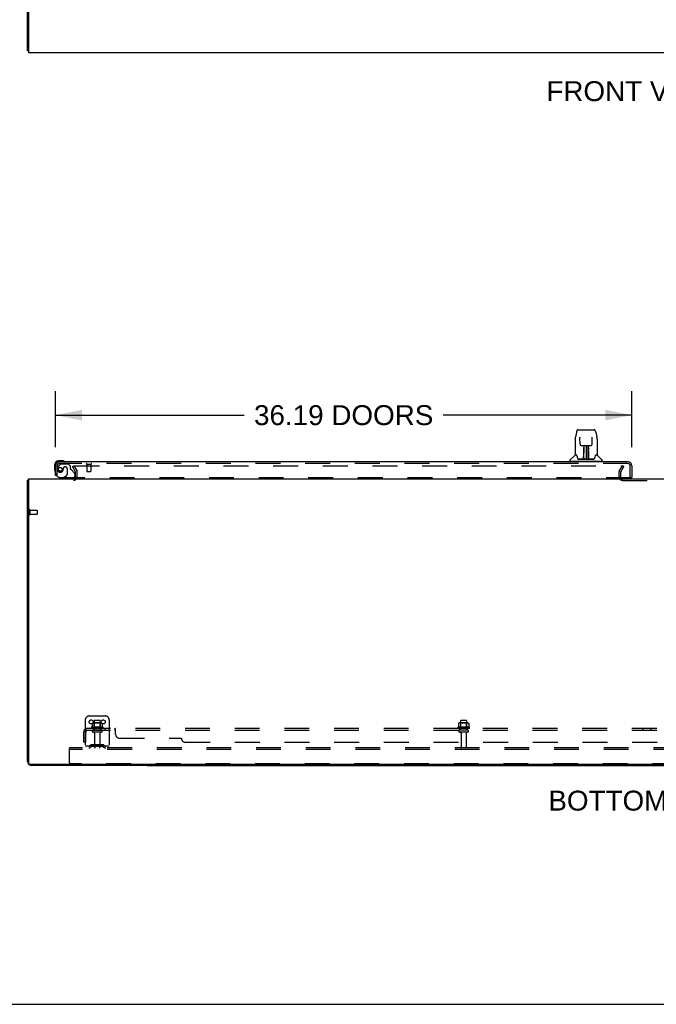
# Model space of a CAD drawing. Header units: inches. Extents: x 0 to 283, y 0 to 183.
# Tile 2 of 83: x 59 to 99, y 0 to 62. Entities that reach past the tile are written whole.
import ezdxf

# ---------------------------------------------------------------- set-up
doc = ezdxf.new("R2010")
doc.units = ezdxf.units.IN
doc.header["$LTSCALE"] = 15.583333
doc.header["$MEASUREMENT"] = 0
doc.linetypes.add('HIDDEN', pattern=[0.2, 0.1, -0.1])
doc.layers.get('0').update_dxf_attribs({"linetype": 'CONTINUOUS'})
for name, color, linetype in [('DEFAULT_2', 8, 'HIDDEN'), ('DIMENSIONS', 7, 'CONTINUOUS'), ('LEFTHAND_DOOR_ASSEMBLY', 7, 'CONTINUOUS'), ('SUBPANEL', 7, 'CONTINUOUS')]:
    doc.layers.add(name, color=color, linetype=linetype)
doc.styles.get("Standard").update_dxf_attribs({"font": 'arial.ttf'})
doc.dimstyles.new('DIMSTYLE_1', dxfattribs={"dimtxt": 1.25, "dimasz": 1.666667, "dimexe": 0.09, "dimexo": 0.07, "dimgap": 0.0375, "dimtad": 0, "dimtih": 1, "dimtoh": 1, "dimzin": 4, "dimdsep": 46, "dimtxsty": 'Standard', "dimblk": '_FILLED', "dimblk1": '_FILLED', "dimblk2": '_FILLED', "dimcen": 0.09, "dimadec": 3, "dimazin": 1, "dimtfac": 1, "dimtdec": 3, "dimtofl": 0, "dimtmove": 0, "dimatfit": 3, "dimldrblk": '_FILLED', "dimfxl": 0, "dimtolj": 1, "dimtzin": 4, "dimarcsym": 0})

# ---------------------------------------------------------------- blocks, each defined once
blk = doc.blocks.new('_FILLED')
at = {"color": 0, "linetype": 'ByBlock'}
blk.add_solid([(0, 0), (-1, 0.2), (-1, -0.2)], dxfattribs=at)
blk = doc.blocks.new('*D6')
at = {"layer": 'DIMENSIONS', "color": 2, "linetype": 'Continuous'}
for p, q in [((61.167, 34.974), (61.167, 38.484)), ((97.354, 34.974), (97.354, 38.484)), ((61.167, 36.984), (73.013, 36.984)), ((97.354, 36.984), (85.508, 36.984))]:
    blk.add_line(p, q, dxfattribs=at)
at = {"layer": 'DIMENSIONS', "color": 2, "linetype": 'Continuous', "xscale": 1.6666666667, "yscale": 1.6666666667, "zscale": 1.6666666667, "rotation": 180}
blk.add_blockref('_FILLED', (61.167, 36.984), dxfattribs=at)
at = {"layer": 'DIMENSIONS', "color": 2, "linetype": 'Continuous', "xscale": 1.6666666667, "yscale": 1.6666666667, "zscale": 1.6666666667}
blk.add_blockref('_FILLED', (97.354, 36.984), dxfattribs=at)
at = {"layer": 'DIMENSIONS', "color": 2, "linetype": 'Continuous', "insert": (79.261, 37.609), "char_height": 1.25, "width": 11.24535, "attachment_point": 2, "line_spacing_factor": 0.9}
blk.add_mtext('36.19 DOORS', dxfattribs=at)

msp = doc.modelspace()

# ---------------------------------------------------------------- linework, layer by layer
at = {"color": 3, "linetype": 'Continuous'}
for p, q in [((59.417, 59.86), (59.417, 127.652)), ((59.469, 63.092), (59.469, 59.756)), ((59.469, 59.756), (137.115, 59.756)), ((59.417, 15.242), (59.417, 32.892)), ((59.469, 32.996), (59.469, 15.108)), ((59.469, 32.996), (137.115, 32.996)), ((137.055, 15.048), (59.529, 15.048)), ((66.917, 14.996), (59.663, 14.996))]:
    msp.add_line(p, q, dxfattribs=at)
at = {"color": 7, "linetype": 'Continuous'}
for p, q in [((59.469, 59.86), (59.417, 59.86)), ((59.469, 32.892), (59.417, 32.892)), ((66.917, 15.048), (66.917, 14.996)), ((66.917, 14.996), (129.667, 14.996)), ((98.292, 14.996), (98.292, 15.048)), ((0, 0), (283.333, 0))]:
    msp.add_line(p, q, dxfattribs=at)
at = {"color": 3, "linetype": 'Continuous'}
for points in [[(59.452, 32.907), (59.444, 32.906), (59.441, 32.905), (59.438, 32.904), (59.435, 32.904), (59.432, 32.903), (59.429, 32.902), (59.427, 32.901), (59.425, 32.9), (59.423, 32.9), (59.421, 32.899), (59.42, 32.898), (59.419, 32.897), (59.418, 32.895), (59.417, 32.894), (59.417, 32.893), (59.417, 32.892)], [(59.469, 32.911), (59.467, 32.911), (59.463, 32.91), (59.459, 32.909), (59.455, 32.908), (59.452, 32.907)]]:
    msp.add_lwpolyline(points, dxfattribs=at)
for centre, radius, start, end in [((62.295, 33.138), 0.142, 270, 333.52251), ((59.663, 15.242), 0.246, 180, 219.46236), ((59.529, 15.108), 0.06, 180, 270), ((59.663, 15.242), 0.246, 230.53844, 270)]:
    msp.add_arc(centre, radius, start, end, dxfattribs=at)
at = {"layer": 'DEFAULT_2', "color": 8, "linetype": 'HIDDEN'}
for p, q in [((62.237, 33.756), (62.327, 33.808)), ((62.433, 33.416), (62.237, 33.756)), ((62.327, 33.808), (62.524, 33.468)), ((62.373, 33.808), (96.823, 33.808)), ((62.438, 33.138), (62.438, 33.4)), ((62.542, 33.138), (62.542, 33.4)), ((96.542, 33.4), (96.542, 33.111)), ((96.56, 33.468), (96.756, 33.808)), ((96.646, 33.4), (96.646, 33.111)), ((96.65, 33.416), (96.846, 33.756)), ((96.756, 33.808), (96.846, 33.756)), ((96.761, 32.892), (99.823, 32.892)), ((59.521, 31.034), (59.521, 30.75)), ((59.564, 31.034), (59.564, 30.75)), ((59.564, 31.016), (60.011, 31.016)), ((60.021, 31.006), (60.021, 30.778)), ((59.564, 30.768), (60.011, 30.768)), ((63.292, 18.1), (64.292, 18.1)), ((63.042, 17.85), (63.042, 16.1)), ((64.148, 17.395), (63.436, 17.395)), ((63.458, 17.325), (64.126, 17.325)), ((63.473, 17.639), (63.473, 17.421)), ((64.048, 17.661), (63.536, 17.661)), ((63.608, 17.641), (63.588, 17.661)), ((63.608, 17.345), (63.588, 17.325)), ((63.604, 17.795), (63.604, 17.2)), ((63.608, 17.345), (63.608, 17.641)), ((63.975, 17.641), (63.608, 17.641)), ((63.975, 17.345), (63.608, 17.345)), ((63.949, 17.825), (63.634, 17.825)), ((63.975, 17.641), (63.995, 17.661)), ((63.975, 17.345), (63.975, 17.641)), ((63.975, 17.345), (63.995, 17.325)), ((63.979, 17.795), (63.979, 17.2)), ((64.111, 17.639), (64.111, 17.421)), ((64.542, 17.85), (64.542, 16.1)), ((87.148, 17.395), (86.436, 17.395)), ((86.458, 17.325), (87.126, 17.325)), ((86.473, 17.639), (86.473, 17.421)), ((87.048, 17.661), (86.536, 17.661)), ((86.608, 17.641), (86.588, 17.661)), ((86.608, 17.345), (86.588, 17.325)), ((86.604, 17.795), (86.604, 17.2)), ((86.608, 17.345), (86.608, 17.641)), ((86.975, 17.641), (86.608, 17.641)), ((86.975, 17.345), (86.608, 17.345)), ((86.949, 17.825), (86.634, 17.825)), ((86.975, 17.641), (86.995, 17.661)), ((86.975, 17.345), (86.975, 17.641)), ((86.975, 17.345), (86.995, 17.325)), ((86.979, 17.795), (86.979, 17.2)), ((87.111, 17.639), (87.111, 17.421)), ((64.049, 17.2), (63.534, 17.2)), ((64.049, 17.09), (63.534, 17.09)), ((63.627, 17.027), (63.627, 16.13)), ((63.957, 17.027), (63.957, 16.13)), ((87.049, 17.2), (86.534, 17.2)), ((87.049, 17.09), (86.534, 17.09)), ((86.627, 17.027), (86.627, 16.13)), ((86.957, 17.027), (86.957, 16.13)), ((62.042, 15.996), (62.042, 16.1)), ((134.542, 16.1), (62.042, 16.1)), ((64.542, 16.204), (63.042, 16.204)), ((63.385, 16.272), (63.317, 16.223)), ((63.446, 16.188), (63.378, 16.139)), ((64.132, 16.294), (63.451, 16.294)), ((64.132, 16.19), (63.451, 16.19)), ((63.617, 16.294), (63.617, 16.19)), ((63.967, 16.294), (63.967, 16.19)), ((64.138, 16.188), (64.206, 16.139)), ((64.199, 16.272), (64.267, 16.223)), ((62.042, 15.162), (62.042, 15.996)), ((134.542, 15.996), (62.042, 15.996)), ((134.479, 15.1), (62.104, 15.1))]:
    msp.add_line(p, q, dxfattribs=at)
for points in [[(62.353, 33.791), (62.354, 33.793), (62.354, 33.794), (62.355, 33.796), (62.355, 33.798), (62.356, 33.8), (62.358, 33.801), (62.359, 33.803), (62.361, 33.804), (62.363, 33.805), (62.365, 33.806), (62.367, 33.807), (62.369, 33.808), (62.371, 33.808), (62.373, 33.808)], [(62.356, 33.783), (62.355, 33.785), (62.354, 33.787), (62.354, 33.789), (62.353, 33.791), (62.353, 33.791)], [(63.473, 17.421), (63.473, 17.42), (63.473, 17.419), (63.472, 17.418), (63.472, 17.417), (63.472, 17.416), (63.471, 17.416), (63.471, 17.415), (63.471, 17.415), (63.47, 17.414), (63.47, 17.414), (63.47, 17.414), (63.469, 17.413), (63.469, 17.413), (63.469, 17.413), (63.469, 17.413), (63.468, 17.413), (63.468, 17.412), (63.468, 17.412)], [(63.479, 17.648), (63.478, 17.648), (63.476, 17.647), (63.475, 17.645), (63.474, 17.644), (63.474, 17.642), (63.473, 17.641), (63.473, 17.639)], [(64.105, 17.648), (64.106, 17.648), (64.108, 17.647), (64.109, 17.645), (64.11, 17.644), (64.11, 17.642), (64.111, 17.641), (64.111, 17.639)], [(64.116, 17.412), (64.116, 17.412), (64.116, 17.413), (64.115, 17.413), (64.115, 17.413), (64.115, 17.413), (64.114, 17.413), (64.114, 17.414), (64.114, 17.414), (64.113, 17.414), (64.113, 17.415), (64.113, 17.415), (64.112, 17.416), (64.112, 17.416), (64.112, 17.417), (64.111, 17.418), (64.111, 17.419), (64.111, 17.42), (64.111, 17.421)], [(86.473, 17.421), (86.473, 17.42), (86.473, 17.419), (86.472, 17.418), (86.472, 17.417), (86.472, 17.416), (86.471, 17.416), (86.471, 17.415), (86.471, 17.415), (86.47, 17.414), (86.47, 17.414), (86.47, 17.414), (86.469, 17.413), (86.469, 17.413), (86.469, 17.413), (86.469, 17.413), (86.468, 17.413), (86.468, 17.412), (86.468, 17.412)], [(86.479, 17.648), (86.478, 17.648), (86.476, 17.647), (86.475, 17.645), (86.474, 17.644), (86.474, 17.642), (86.473, 17.641), (86.473, 17.639)], [(87.105, 17.648), (87.106, 17.648), (87.108, 17.647), (87.109, 17.645), (87.11, 17.644), (87.11, 17.642), (87.111, 17.641), (87.111, 17.639)], [(87.116, 17.412), (87.116, 17.412), (87.116, 17.413), (87.115, 17.413), (87.115, 17.413), (87.115, 17.413), (87.114, 17.413), (87.114, 17.414), (87.114, 17.414), (87.113, 17.414), (87.113, 17.415), (87.113, 17.415), (87.112, 17.416), (87.112, 17.416), (87.112, 17.417), (87.111, 17.418), (87.111, 17.419), (87.111, 17.42), (87.111, 17.421)]]:
    msp.add_lwpolyline(points, dxfattribs=at)
for centre in [(63.417, 17.725), (64.167, 17.725)]:
    msp.add_circle(centre, 0.128, dxfattribs=at)
for centre, radius, start, end in [((62.405, 33.4), 0.033, 0, 30), ((62.405, 33.4), 0.137, 0, 30), ((96.679, 33.4), 0.137, 150, 180), ((96.679, 33.4), 0.033, 150, 180), ((62.295, 33.138), 0.246, 270, 360), ((62.295, 33.138), 0.142, 333.52251, 360), ((96.761, 33.111), 0.219, 180, 270), ((96.761, 33.111), 0.115, 180, 270), ((59.542, 31.034), 0.0215, 0, 180), ((60.011, 31.006), 0.01, 0, 90), ((59.542, 30.75), 0.0215, 180, 360), ((60.011, 30.778), 0.01, 270, 360), ((63.292, 17.85), 0.25, 90, 180), ((64.292, 17.85), 0.25, 0, 90), ((63.458, 17.363), 0.0384, 124.44966, 270), ((63.792, 16.794), 0.698, 117.6814, 120.66313), ((63.536, 17.519), 0.141, 90, 113.95), ((63.634, 17.795), 0.03, 90, 180), ((63.949, 17.795), 0.03, 0, 90), ((64.048, 17.519), 0.141, 66.05, 90), ((63.792, 16.794), 0.698, 59.33687, 62.3186), ((64.126, 17.363), 0.0384, 270, 55.55034), ((86.458, 17.363), 0.0384, 124.44966, 270), ((86.792, 16.794), 0.698, 117.6814, 120.66313), ((86.536, 17.519), 0.141, 90, 113.95), ((86.634, 17.795), 0.03, 90, 180), ((86.949, 17.795), 0.03, 0, 90), ((87.048, 17.519), 0.141, 66.05, 90), ((86.792, 16.794), 0.698, 59.33687, 62.3186), ((87.126, 17.363), 0.0384, 270, 55.55034), ((63.534, 17.145), 0.055, 90, 270), ((63.564, 17.027), 0.0625, 0, 90), ((64.019, 17.027), 0.0625, 90, 180), ((64.049, 17.145), 0.055, 270, 90), ((86.534, 17.145), 0.055, 90, 270), ((86.564, 17.027), 0.0625, 0, 90), ((87.019, 17.027), 0.0625, 90, 180), ((87.049, 17.145), 0.055, 270, 90), ((63.256, 16.308), 0.104, 270, 305.75389), ((63.256, 16.308), 0.208, 270, 305.75389), ((63.451, 16.18), 0.114, 90, 125.75389), ((63.451, 16.18), 0.01, 90, 125.75389), ((63.657, 16.13), 0.03, 180, 270), ((63.927, 16.13), 0.03, 270, 360), ((64.132, 16.18), 0.114, 54.24611, 90), ((64.132, 16.18), 0.01, 54.24611, 90), ((64.328, 16.308), 0.208, 234.24611, 270), ((64.328, 16.308), 0.104, 234.24611, 270), ((86.657, 16.13), 0.03, 180, 270), ((86.927, 16.13), 0.03, 270, 360), ((62.104, 15.162), 0.0625, 180, 270)]:
    msp.add_arc(centre, radius, start, end, dxfattribs=at)
at = {"layer": 'LEFTHAND_DOOR_ASSEMBLY', "color": 7, "linetype": 'Continuous'}
for p, q in [((93.871, 35.915), (93.806, 35.609)), ((93.995, 36.069), (94.964, 36.069)), ((95.088, 35.915), (95.153, 35.609)), ((93.79, 35.466), (93.79, 34.502)), ((93.79, 35.466), (93.79, 35.466)), ((94.092, 35.605), (94.092, 35.601)), ((94.092, 35.601), (94.092, 35.596)), ((94.092, 35.596), (94.092, 35.591)), ((94.092, 35.591), (94.092, 35.58)), ((94.1, 35.163), (94.092, 35.58)), ((94.859, 35.163), (94.867, 35.586)), ((94.867, 35.595), (94.867, 35.599)), ((94.867, 35.586), (94.867, 35.595)), ((95.168, 35.466), (95.168, 34.502)), ((94.18, 35.085), (94.24, 35.085)), ((94.281, 35.086), (94.678, 35.086)), ((94.329, 34.916), (94.33, 34.946)), ((94.329, 34.882), (94.329, 34.916)), ((94.329, 34.845), (94.329, 34.882)), ((94.329, 34.807), (94.329, 34.845)), ((94.336, 34.731), (94.337, 34.807)), ((94.34, 35.086), (94.337, 34.731)), ((94.337, 34.951), (94.337, 34.92)), ((94.337, 34.92), (94.337, 34.885)), ((94.337, 34.885), (94.337, 34.847)), ((94.337, 34.847), (94.337, 34.807)), ((94.337, 34.731), (94.337, 34.711)), ((94.337, 34.711), (94.337, 34.703)), ((94.337, 34.703), (94.338, 34.703)), ((94.353, 34.861), (94.338, 34.861)), ((94.338, 34.842), (94.353, 34.843)), ((94.338, 34.703), (94.338, 34.626)), ((94.338, 34.626), (94.338, 34.626)), ((94.338, 34.619), (94.338, 34.626)), ((94.338, 34.607), (94.338, 34.619)), ((94.34, 34.619), (94.338, 34.619)), ((94.338, 34.617), (94.346, 34.617)), ((94.342, 34.226), (94.357, 35.086)), ((94.366, 35.086), (94.365, 35.081)), ((94.365, 35.081), (94.365, 35.032)), ((94.479, 35.086), (94.479, 34.215)), ((94.594, 35.032), (94.593, 35.086)), ((94.617, 34.226), (94.602, 35.086)), ((94.621, 34.861), (94.606, 34.861)), ((94.606, 34.843), (94.621, 34.842)), ((94.613, 34.617), (94.621, 34.617)), ((94.622, 34.731), (94.619, 35.086)), ((94.621, 34.619), (94.619, 34.619)), ((94.621, 34.703), (94.621, 34.626)), ((94.621, 34.626), (94.621, 34.624)), ((94.621, 34.624), (94.621, 34.613)), ((94.622, 34.866), (94.622, 34.903)), ((94.622, 34.827), (94.622, 34.866)), ((94.623, 34.731), (94.622, 34.827)), ((94.622, 34.711), (94.622, 34.731)), ((94.622, 34.703), (94.622, 34.711)), ((94.623, 34.712), (94.623, 34.722)), ((94.623, 34.684), (94.623, 34.712)), ((94.629, 34.946), (94.629, 34.916)), ((94.629, 34.916), (94.629, 34.882)), ((94.629, 34.882), (94.63, 34.845)), ((94.63, 34.845), (94.63, 34.807)), ((94.719, 35.085), (94.779, 35.085)), ((61.626, 34.114), (61.37, 34.114)), ((61.413, 34.054), (61.37, 34.054)), ((61.664, 34.111), (61.626, 34.114)), ((93.475, 34.101), (93.475, 34.155)), ((93.483, 34.093), (95.475, 34.093)), ((93.782, 34.478), (93.487, 34.183)), ((93.535, 34.093), (93.535, 34.054)), ((93.859, 34.495), (93.798, 34.495)), ((93.803, 34.487), (93.865, 34.487)), ((93.861, 34.492), (93.862, 34.491)), ((94.327, 34.219), (93.994, 34.219)), ((94.015, 34.211), (94.944, 34.211)), ((94.325, 34.239), (94.328, 34.56)), ((94.328, 34.219), (94.327, 34.219)), ((94.335, 34.534), (94.328, 34.534)), ((94.329, 34.215), (94.328, 34.216)), ((94.331, 34.221), (94.332, 34.219)), ((94.333, 34.239), (94.335, 34.534)), ((94.335, 34.251), (94.336, 34.28)), ((94.335, 34.251), (94.336, 34.227)), ((94.335, 34.241), (94.335, 34.251)), ((94.335, 34.234), (94.335, 34.241)), ((94.335, 34.232), (94.335, 34.234)), ((94.335, 34.23), (94.335, 34.232)), ((94.335, 34.229), (94.335, 34.23)), ((94.335, 34.229), (94.335, 34.229)), ((94.336, 34.28), (94.338, 34.371)), ((94.338, 34.371), (94.338, 34.607)), ((94.341, 34.216), (94.346, 34.211)), ((94.352, 34.294), (94.343, 34.294)), ((94.346, 34.219), (94.344, 34.219)), ((94.352, 34.294), (94.351, 34.217)), ((94.351, 34.217), (94.479, 34.215)), ((94.479, 34.215), (94.608, 34.217)), ((94.608, 34.217), (94.607, 34.294)), ((94.616, 34.294), (94.607, 34.294)), ((94.612, 34.211), (94.618, 34.216)), ((94.615, 34.219), (94.613, 34.219)), ((94.621, 34.613), (94.621, 34.61)), ((94.621, 34.61), (94.621, 34.609)), ((94.621, 34.371), (94.621, 34.607)), ((94.621, 34.371), (94.623, 34.28)), ((94.623, 34.28), (94.623, 34.252)), ((94.623, 34.252), (94.624, 34.24)), ((94.623, 34.227), (94.623, 34.251)), ((94.623, 34.227), (94.623, 34.225)), ((94.624, 34.534), (94.626, 34.239)), ((94.624, 34.24), (94.624, 34.237)), ((94.624, 34.237), (94.624, 34.234)), ((94.624, 34.234), (94.624, 34.232)), ((94.624, 34.232), (94.624, 34.231)), ((94.624, 34.231), (94.624, 34.23)), ((94.624, 34.23), (94.624, 34.229)), ((94.624, 34.229), (94.624, 34.228)), ((94.627, 34.219), (94.627, 34.221)), ((94.627, 34.221), (94.628, 34.22)), ((94.629, 34.213), (94.63, 34.215)), ((94.631, 34.56), (94.634, 34.239)), ((94.965, 34.219), (94.632, 34.219)), ((95.092, 34.483), (95.096, 34.491)), ((95.094, 34.487), (95.156, 34.487)), ((95.096, 34.491), (95.096, 34.491)), ((95.1, 34.495), (95.1, 34.495)), ((95.161, 34.495), (95.1, 34.495)), ((95.177, 34.478), (95.472, 34.183)), ((95.424, 34.093), (95.424, 34.054)), ((95.483, 34.101), (95.483, 34.155)), ((61.107, 33.851), (61.107, 33.594)), ((61.107, 33.594), (61.11, 33.556)), ((61.167, 33.851), (61.167, 33.807)), ((61.242, 33.2), (61.167, 33.2)), ((61.678, 33.075), (61.609, 33.035)), ((61.609, 32.996), (61.609, 33.035)), ((97.292, 33.075), (97.354, 33.075))]:
    msp.add_line(p, q, dxfattribs=at)
at = {"layer": 'LEFTHAND_DOOR_ASSEMBLY', "color": 3, "linetype": 'Continuous'}
for p, q in [((97.108, 34.054), (61.413, 34.054)), ((61.167, 33.2), (61.167, 33.807)), ((97.354, 33.807), (97.354, 33.075))]:
    msp.add_line(p, q, dxfattribs=at)
at = {"layer": 'LEFTHAND_DOOR_ASSEMBLY', "color": 8, "linetype": 'HIDDEN'}
for p, q in [((61.271, 33.2), (61.271, 33.807)), ((61.447, 33.895), (61.346, 33.751)), ((97.108, 33.95), (61.413, 33.95)), ((61.512, 33.929), (61.963, 33.929)), ((61.668, 33.639), (61.668, 33.65)), ((61.799, 33.737), (61.766, 33.737)), ((61.897, 33.639), (61.897, 33.259)), ((62.089, 33.803), (61.963, 33.929)), ((62.089, 33.803), (62.089, 33.624)), ((62.147, 33.565), (62.367, 33.346)), ((63.129, 33.907), (63.413, 33.907)), ((63.147, 33.907), (63.147, 33.46)), ((63.157, 33.45), (63.385, 33.45)), ((63.395, 33.907), (63.395, 33.46)), ((97.25, 33.075), (97.25, 33.807)), ((61.271, 33.2), (61.242, 33.2)), ((61.459, 33.075), (97.292, 33.075)), ((62.239, 32.996), (61.609, 32.996)), ((61.678, 33.075), (61.847, 33.173)), ((62.396, 33.275), (62.396, 33.153))]:
    msp.add_line(p, q, dxfattribs=at)
at = {"layer": 'LEFTHAND_DOOR_ASSEMBLY', "color": 7, "linetype": 'Continuous'}
for points in [[(93.995, 36.069), (93.991, 36.069), (93.978, 36.068), (93.965, 36.064), (93.953, 36.059), (93.941, 36.053), (93.931, 36.045), (93.922, 36.036), (93.914, 36.026), (93.907, 36.015), (93.9, 36.004), (93.894, 35.992), (93.889, 35.978), (93.883, 35.963), (93.878, 35.946), (93.874, 35.928), (93.871, 35.915)], [(95.088, 35.915), (95.085, 35.928), (95.08, 35.947), (95.075, 35.963), (95.07, 35.978), (95.065, 35.992), (95.058, 36.004), (95.052, 36.016), (95.045, 36.026), (95.036, 36.036), (95.027, 36.045), (95.017, 36.053), (95.005, 36.06), (94.993, 36.065), (94.98, 36.068), (94.967, 36.069), (94.964, 36.069)], [(93.806, 35.609), (93.8, 35.579), (93.794, 35.539), (93.791, 35.499), (93.79, 35.466)], [(94.091, 35.608), (94.091, 35.609), (94.091, 35.609), (94.091, 35.608), (94.091, 35.607), (94.091, 35.606), (94.092, 35.605)], [(94.867, 35.599), (94.867, 35.603), (94.867, 35.605), (94.867, 35.606), (94.867, 35.607), (94.867, 35.608), (94.867, 35.608)], [(95.168, 35.466), (95.168, 35.5), (95.164, 35.54), (95.159, 35.579), (95.153, 35.609)], [(94.1, 35.163), (94.1, 35.156), (94.102, 35.145), (94.105, 35.135), (94.11, 35.125), (94.116, 35.115), (94.124, 35.107), (94.133, 35.1), (94.142, 35.094), (94.153, 35.089), (94.163, 35.087), (94.174, 35.085), (94.179, 35.085)], [(94.24, 35.085), (94.249, 35.085), (94.26, 35.086), (94.272, 35.086), (94.281, 35.086)], [(94.328, 34.56), (94.328, 34.586), (94.329, 34.635)], [(94.329, 34.635), (94.329, 34.658), (94.329, 34.679), (94.329, 34.699), (94.329, 34.716)], [(94.337, 34.951), (94.337, 34.95), (94.336, 34.949), (94.335, 34.948), (94.334, 34.947), (94.332, 34.946), (94.33, 34.946)], [(94.337, 34.711), (94.337, 34.711), (94.338, 34.707), (94.338, 34.703)], [(94.622, 34.903), (94.621, 34.936), (94.621, 34.951)], [(94.621, 34.703), (94.621, 34.707), (94.622, 34.711)], [(94.624, 34.534), (94.623, 34.614), (94.623, 34.639), (94.623, 34.662), (94.623, 34.684)], [(94.63, 34.716), (94.63, 34.699), (94.63, 34.679), (94.63, 34.658), (94.63, 34.635), (94.63, 34.611), (94.631, 34.56)], [(94.678, 35.086), (94.687, 35.086), (94.698, 35.086), (94.71, 35.085), (94.718, 35.085)], [(94.78, 35.085), (94.786, 35.085), (94.797, 35.087), (94.808, 35.09), (94.818, 35.095), (94.827, 35.101), (94.836, 35.108), (94.843, 35.116), (94.849, 35.126), (94.854, 35.136), (94.857, 35.147), (94.859, 35.158), (94.859, 35.163)], [(93.859, 34.495), (93.858, 34.495), (93.858, 34.495), (93.859, 34.495)], [(93.859, 34.495), (93.859, 34.494), (93.86, 34.493), (93.861, 34.492), (93.861, 34.492)], [(93.861, 34.492), (93.861, 34.493), (93.86, 34.493), (93.86, 34.494), (93.86, 34.494), (93.86, 34.495)], [(93.868, 34.487), (93.866, 34.488), (93.865, 34.489), (93.863, 34.49), (93.862, 34.491), (93.861, 34.492)], [(93.862, 34.491), (93.866, 34.484), (93.88, 34.455), (93.895, 34.42), (93.91, 34.377), (93.926, 34.329), (93.941, 34.283)], [(93.941, 34.283), (93.944, 34.274), (93.948, 34.261), (93.953, 34.251), (93.958, 34.242), (93.964, 34.235)], [(93.964, 34.235), (93.969, 34.229), (93.976, 34.224), (93.983, 34.221), (93.991, 34.219), (93.993, 34.219)], [(94.328, 34.216), (94.328, 34.216), (94.327, 34.216), (94.326, 34.216), (94.326, 34.215), (94.325, 34.214), (94.324, 34.214)], [(94.325, 34.219), (94.327, 34.219), (94.329, 34.22), (94.33, 34.221), (94.331, 34.223), (94.332, 34.225), (94.333, 34.227)], [(94.334, 34.227), (94.334, 34.225), (94.333, 34.223), (94.332, 34.221), (94.331, 34.22), (94.329, 34.219), (94.328, 34.219)], [(94.328, 34.219), (94.329, 34.219), (94.33, 34.22), (94.331, 34.221)], [(94.331, 34.221), (94.332, 34.221), (94.333, 34.222), (94.334, 34.223), (94.334, 34.224), (94.334, 34.225), (94.334, 34.225), (94.334, 34.226), (94.334, 34.226), (94.335, 34.226), (94.335, 34.226), (94.335, 34.227), (94.335, 34.227), (94.335, 34.227), (94.335, 34.227), (94.335, 34.228), (94.335, 34.228), (94.335, 34.229)], [(94.332, 34.22), (94.333, 34.221), (94.335, 34.223)], [(94.335, 34.223), (94.335, 34.225), (94.336, 34.227)], [(94.341, 34.219), (94.34, 34.22), (94.339, 34.22), (94.338, 34.221), (94.337, 34.222), (94.337, 34.222), (94.336, 34.223), (94.335, 34.224), (94.335, 34.224)], [(94.335, 34.223), (94.335, 34.222), (94.335, 34.221), (94.337, 34.219), (94.338, 34.218), (94.34, 34.217), (94.341, 34.216)], [(94.344, 34.219), (94.344, 34.219), (94.343, 34.219), (94.342, 34.219), (94.341, 34.219)], [(94.617, 34.219), (94.616, 34.219), (94.615, 34.219)], [(94.624, 34.225), (94.623, 34.224), (94.623, 34.223), (94.622, 34.222), (94.621, 34.221), (94.62, 34.22), (94.618, 34.22), (94.617, 34.219)], [(94.618, 34.216), (94.619, 34.217), (94.62, 34.218), (94.621, 34.219), (94.622, 34.22), (94.623, 34.221), (94.624, 34.222), (94.624, 34.223), (94.624, 34.223)], [(94.621, 34.609), (94.621, 34.608), (94.621, 34.608), (94.621, 34.608)], [(94.623, 34.225), (94.624, 34.223), (94.625, 34.221), (94.627, 34.22), (94.627, 34.22)], [(94.624, 34.228), (94.624, 34.228), (94.624, 34.228), (94.624, 34.227), (94.624, 34.227), (94.624, 34.227), (94.624, 34.226), (94.624, 34.226), (94.624, 34.226), (94.624, 34.226), (94.624, 34.225), (94.625, 34.225), (94.625, 34.224), (94.625, 34.223), (94.626, 34.222), (94.627, 34.221)], [(94.626, 34.227), (94.627, 34.225), (94.627, 34.223), (94.629, 34.221), (94.63, 34.22), (94.632, 34.219), (94.634, 34.219)], [(94.628, 34.22), (94.629, 34.22), (94.63, 34.219)], [(94.629, 34.213), (94.629, 34.213), (94.629, 34.213), (94.629, 34.212), (94.63, 34.212), (94.63, 34.212), (94.631, 34.212), (94.631, 34.212), (94.632, 34.213), (94.632, 34.213), (94.633, 34.213), (94.634, 34.213), (94.635, 34.214)], [(94.63, 34.219), (94.632, 34.219), (94.632, 34.219)], [(94.966, 34.219), (94.967, 34.219), (94.975, 34.22), (94.982, 34.224), (94.989, 34.229), (94.995, 34.235)], [(94.995, 34.235), (95, 34.242), (95.005, 34.25), (95.01, 34.261), (95.015, 34.273), (95.018, 34.283)], [(95.018, 34.283), (95.032, 34.328), (95.048, 34.376), (95.063, 34.418), (95.078, 34.454), (95.092, 34.483)], [(95.097, 34.492), (95.097, 34.491), (95.096, 34.49), (95.094, 34.489), (95.093, 34.488), (95.091, 34.487)], [(95.096, 34.491), (95.097, 34.491), (95.097, 34.492)], [(95.097, 34.492), (95.098, 34.493), (95.099, 34.493), (95.1, 34.494), (95.1, 34.495)], [(95.098, 34.495), (95.099, 34.494), (95.099, 34.494), (95.098, 34.493), (95.098, 34.493), (95.097, 34.492)]]:
    msp.add_lwpolyline(points, dxfattribs=at)
at = {"layer": 'LEFTHAND_DOOR_ASSEMBLY', "color": 8, "linetype": 'HIDDEN'}
msp.add_circle((61.471, 33.587), 0.12, dxfattribs=at)
at = {"layer": 'LEFTHAND_DOOR_ASSEMBLY', "color": 7, "linetype": 'Continuous'}
for centre, radius, start, end in [((94.34, 34.61), 0.00886, 359, 89), ((94.619, 34.61), 0.00886, 91, 181), ((61.37, 33.851), 0.263, 90, 180), ((61.37, 33.851), 0.203, 90, 180), ((61.626, 33.864), 0.25, 59.11011, 90), ((61.747, 34.069), 0.015, 270, 353.62041), ((61.747, 34.065), 0.015, 6.37959, 59.11011), ((93.515, 34.155), 0.0394, 135, 180), ((93.483, 34.101), 0.00787, 180, 270), ((93.803, 34.457), 0.0295, 90, 135), ((93.798, 34.502), 0.00787, 180, 270), ((94.339, 34.219), 0.00787, 182, 258.86947), ((94.351, 34.226), 0.00886, 179.00263, 269), ((94.608, 34.226), 0.00886, 271, 1), ((94.619, 34.219), 0.00787, 281.13294, 358), ((95.156, 34.457), 0.0295, 45, 90), ((95.161, 34.502), 0.00787, 270, 360), ((95.444, 34.155), 0.0394, 0, 45), ((95.475, 34.101), 0.00787, 270, 360), ((61.357, 33.594), 0.25, 180, 210.88989), ((61.155, 33.474), 0.015, 210.88989, 263.62041), ((61.152, 33.474), 0.015, 276.37959, 360), ((62.239, 33.153), 0.157, 270, 330.16967)]:
    msp.add_arc(centre, radius, start, end, dxfattribs=at)
at = {"layer": 'LEFTHAND_DOOR_ASSEMBLY', "color": 3, "linetype": 'Continuous'}
for centre, radius, start, end in [((61.413, 33.807), 0.246, 90, 180), ((97.108, 33.807), 0.246, 0, 90), ((97.292, 33.095), 0.02, 270, 360)]:
    msp.add_arc(centre, radius, start, end, dxfattribs=at)
at = {"layer": 'LEFTHAND_DOOR_ASSEMBLY', "color": 8, "linetype": 'HIDDEN'}
for centre, radius, start, end in [((61.413, 33.807), 0.142, 90, 180), ((61.471, 33.587), 0.187, 163.15611, 342.15176), ((61.661, 33.529), 0.386, 144.9, 163.15611), ((61.512, 33.85), 0.079, 90, 144.9), ((61.275, 33.65), 0.393, 342.07023, 358.34014), ((61.766, 33.639), 0.098, 90, 180), ((61.799, 33.639), 0.098, 0, 90), ((62.128, 33.624), 0.039, 180, 248.39038), ((62.077, 33.494), 0.1, 45, 68.39038), ((63.129, 33.928), 0.0215, 90, 270), ((63.157, 33.46), 0.01, 180, 270), ((63.385, 33.46), 0.01, 270, 360), ((63.413, 33.928), 0.0215, 270, 90), ((97.108, 33.807), 0.142, 0, 90), ((61.459, 33.325), 0.25, 180, 270), ((61.797, 33.259), 0.1, 300.09201, 360), ((62.296, 33.275), 0.1, 0, 45), ((62.239, 33.153), 0.157, 330.16967, 360)]:
    msp.add_arc(centre, radius, start, end, dxfattribs=at)
at = {"layer": 'SUBPANEL', "color": 8, "linetype": 'HIDDEN'}
for p, q in [((63.073, 17.2), (63.073, 17.325)), ((63.073, 17.325), (133.511, 17.325)), ((63.542, 17.325), (63.542, 17.2)), ((64.042, 17.325), (64.042, 17.2)), ((64.27, 17.325), (64.27, 17.2)), ((64.551, 17.325), (64.551, 17.2)), ((64.913, 17.2), (64.913, 17.325)), ((86.542, 17.2), (86.542, 17.325)), ((87.042, 17.2), (87.042, 17.325)), ((98.042, 17.325), (98.042, 17.2)), ((98.542, 17.325), (98.542, 17.2)), ((62.948, 16.45), (62.948, 17.088)), ((63.073, 16.7), (62.948, 16.7)), ((63.035, 17.271), (63.114, 17.174)), ((63.073, 17.259), (63.073, 17.256)), ((63.073, 17.2), (133.511, 17.2)), ((63.073, 16.45), (63.073, 17.088)), ((64.948, 16.95), (64.948, 17.271)), ((65.198, 16.7), (69.073, 16.7)), ((63.073, 16.45), (62.948, 16.45)), ((69.323, 16.45), (127.261, 16.45))]:
    msp.add_line(p, q, dxfattribs=at)
for points in [[(63.053, 17.302), (63.054, 17.305), (63.056, 17.309), (63.058, 17.312), (63.06, 17.315), (63.062, 17.318), (63.064, 17.32), (63.066, 17.322), (63.068, 17.323), (63.07, 17.324), (63.071, 17.324), (63.073, 17.325)], [(64.928, 17.312), (64.926, 17.315), (64.924, 17.318), (64.922, 17.32), (64.92, 17.322), (64.918, 17.323), (64.916, 17.324), (64.914, 17.324), (64.913, 17.325)], [(64.931, 17.305), (64.929, 17.309), (64.928, 17.312), (64.926, 17.315), (64.924, 17.318), (64.922, 17.32), (64.92, 17.322), (64.918, 17.323), (64.916, 17.324), (64.914, 17.324), (64.913, 17.325)], [(63.035, 17.271), (63.037, 17.273), (63.039, 17.276), (63.042, 17.279), (63.044, 17.282), (63.046, 17.286), (63.048, 17.29), (63.049, 17.294), (63.053, 17.302)], [(63.096, 17.196), (63.096, 17.196), (63.096, 17.196), (63.096, 17.196), (63.096, 17.196), (63.095, 17.197), (63.095, 17.197), (63.095, 17.198), (63.095, 17.198), (63.094, 17.199), (63.094, 17.199), (63.093, 17.2), (63.093, 17.201), (63.093, 17.201), (63.092, 17.202), (63.092, 17.203), (63.092, 17.203), (63.091, 17.204), (63.091, 17.205), (63.091, 17.205), (63.09, 17.206), (63.09, 17.207), (63.089, 17.208), (63.089, 17.208), (63.089, 17.209), (63.088, 17.21), (63.088, 17.211), (63.088, 17.212), (63.087, 17.213), (63.087, 17.213), (63.086, 17.214), (63.086, 17.215), (63.086, 17.216), (63.085, 17.217), (63.085, 17.218), (63.085, 17.219), (63.084, 17.22), (63.084, 17.221), (63.083, 17.222), (63.083, 17.223), (63.083, 17.224), (63.082, 17.225), (63.082, 17.226), (63.081, 17.227), (63.081, 17.228), (63.081, 17.229), (63.08, 17.23), (63.08, 17.231), (63.08, 17.232), (63.079, 17.234), (63.079, 17.235), (63.078, 17.236), (63.078, 17.237), (63.078, 17.238), (63.077, 17.239), (63.077, 17.24), (63.077, 17.242), (63.076, 17.243), (63.076, 17.244), (63.076, 17.245), (63.076, 17.246), (63.075, 17.247), (63.075, 17.248), (63.075, 17.249), (63.075, 17.25), (63.075, 17.251), (63.074, 17.252), (63.074, 17.253), (63.074, 17.254), (63.074, 17.254), (63.074, 17.255), (63.073, 17.256), (63.073, 17.257), (63.073, 17.258), (63.073, 17.258), (63.073, 17.259), (63.073, 17.259), (63.073, 17.259), (63.073, 17.259)], [(63.101, 17.182), (63.097, 17.185), (63.095, 17.187), (63.092, 17.189), (63.09, 17.191), (63.088, 17.193), (63.086, 17.195), (63.083, 17.196), (63.081, 17.197), (63.079, 17.198), (63.077, 17.199), (63.075, 17.199), (63.073, 17.2)], [(63.093, 17.2), (63.093, 17.199), (63.094, 17.199), (63.094, 17.198), (63.095, 17.198), (63.095, 17.197), (63.095, 17.197), (63.096, 17.196), (63.096, 17.196), (63.096, 17.196), (63.096, 17.196), (63.096, 17.196)], [(63.114, 17.174), (63.113, 17.174), (63.113, 17.174), (63.112, 17.174), (63.111, 17.174), (63.11, 17.174), (63.109, 17.175), (63.107, 17.176), (63.106, 17.177), (63.104, 17.178), (63.102, 17.18), (63.101, 17.182)], [(64.928, 17.185), (64.926, 17.189), (64.924, 17.191), (64.923, 17.193), (64.922, 17.195), (64.92, 17.196), (64.919, 17.197), (64.917, 17.198), (64.916, 17.199), (64.914, 17.199), (64.913, 17.2)], [(64.923, 17.193), (64.922, 17.195), (64.92, 17.196), (64.919, 17.197), (64.917, 17.198), (64.916, 17.199), (64.914, 17.199), (64.913, 17.2)], [(64.932, 17.18), (64.931, 17.182), (64.93, 17.183), (64.928, 17.185)], [(64.948, 17.174), (64.946, 17.174), (64.945, 17.174), (64.943, 17.174), (64.941, 17.174), (64.94, 17.174), (64.938, 17.175), (64.937, 17.176), (64.935, 17.177), (64.934, 17.178), (64.932, 17.18), (64.931, 17.182), (64.93, 17.183)], [(64.938, 17.29), (64.934, 17.298), (64.933, 17.302), (64.931, 17.305)], [(64.948, 17.174), (64.946, 17.174), (64.945, 17.174), (64.943, 17.174), (64.941, 17.174), (64.94, 17.174), (64.938, 17.175), (64.937, 17.176), (64.935, 17.177), (64.934, 17.178)], [(64.948, 17.271), (64.946, 17.273), (64.945, 17.276), (64.943, 17.279), (64.941, 17.282), (64.939, 17.286), (64.938, 17.29)], [(64.946, 17.273), (64.945, 17.276), (64.943, 17.279)]]:
    msp.add_lwpolyline(points, dxfattribs=at)
for centre, radius, start, end in [((63.185, 17.088), 0.237, 90, 180), ((63.185, 17.088), 0.112, 90, 180), ((65.198, 16.95), 0.25, 180, 270), ((69.323, 16.7), 0.25, 180, 270)]:
    msp.add_arc(centre, radius, start, end, dxfattribs=at)

# ---------------------------------------------------------------- texts
at = {"layer": 'DIMENSIONS', "color": 2, "linetype": 'Continuous', "char_height": 1.25, "attachment_point": 2, "line_spacing_factor": 0.9}
for s, insert, width in [('FRONT VIEW', (97.464, 57.948), 10.93866), ('BOTTOM VIEW', (98.318, 13.411), 12.38848)]:
    msp.add_mtext(s, dxfattribs=dict(at, insert=insert, width=width))

# ---------------------------------------------------------------- dimensions: what is measured, and where the dimension line sits
at = {"layer": 'DIMENSIONS', "color": 2, "linetype": 'Continuous'}
dim = msp.add_linear_dim(base=(61.167, 36.984), p1=(97.354, 34.904), p2=(61.167, 34.904), angle=180, text='<> DOORS', dimstyle='DIMSTYLE_1', dxfattribs=at)
dim.commit()
dim.dimension.update_dxf_attribs({"geometry": '*D6', "text_midpoint": (79.261, 36.984), "dimtype": 160})

doc.saveas('drawing.dxf')
